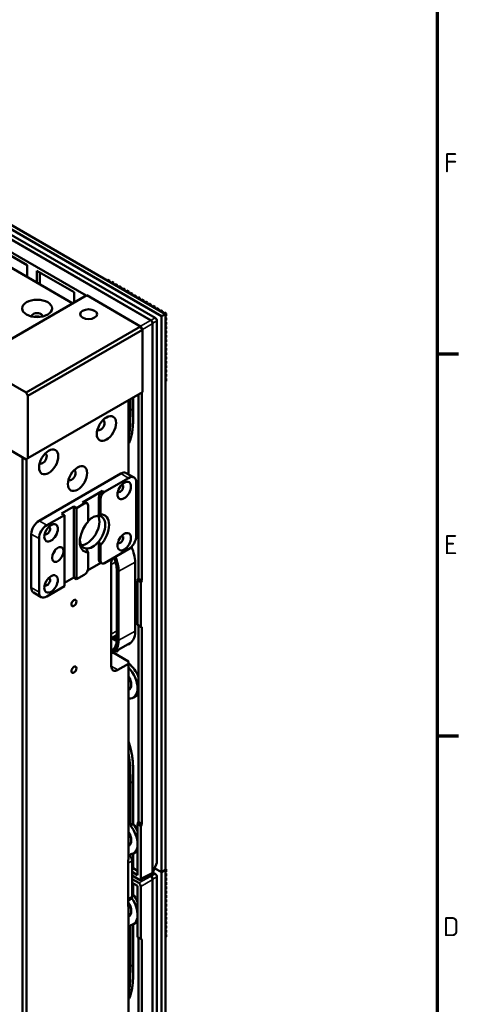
# Model space of a CAD drawing. Header units: millimetres. Extents: x 0 to 2239, y -60 to 841.
# Tile 148 of 151: x 1092 to 1173, y 231 to 412. Entities that reach past the tile are written whole.
import ezdxf

# ---------------------------------------------------------------- set-up
doc = ezdxf.new("R2010")
doc.units = ezdxf.units.MM
doc.layers.get('0').update_dxf_attribs({"lineweight": 25})
for name, color, linetype, lineweight in [('Rahmen (ISO)', 7, 'Continuous', 70), ('Sichtbar (ISO)', 7, 'Continuous', 50), ('Sichtbar schmal (ISO)', 7, 'Continuous', 35)]:
    doc.layers.add(name, color=color, linetype=linetype, lineweight=lineweight)
doc.styles.add('Notiztext (DIN)', font='isocpeur.ttf')

# ---------------------------------------------------------------- blocks, each defined once
blk = doc.blocks.new('Ränder Vorgaberahmen')
at = {"layer": 'Rahmen (ISO)'}
for p, q in [((1169, 350.42), (1172.9, 350.42)), ((1169, 280.33), (1172.9, 280.33))]:
    blk.add_line(p, q, dxfattribs=at)
at = {"layer": 'Rahmen (ISO)', "flags": 128}
blk.add_lwpolyline([(20, 20), (20, 821), (1169, 821), (1169, 20), (20, 20)], dxfattribs=at)
at = {"layer": 'Rahmen (ISO)', "char_height": 3.5, "attachment_point": 7, "style": 'Notiztext (DIN)'}
for s, insert in [('F', (1170.23, 383.71)), ('E', (1170.23, 313.63)), ('D', (1170.05, 243.54))]:
    blk.add_mtext(s, dxfattribs=dict(at, insert=insert))

msp = doc.modelspace()

# ---------------------------------------------------------------- linework, layer by layer
at = {"layer": 'Sichtbar (ISO)'}
for p, q in [((1119.1021, 357.6997), (1030.7668, 408.7001)), ((1118.395, 357.2914), (1030.0597, 408.2919)), ((1104.5687, 361.0868), (1074.5809, 378.4002)), ((1117.2171, 356.9815), (1086.8916, 374.4899)), ((1093.7612, 366.6454), (1086.9553, 370.5748)), ((1085.0043, 369.5273), (1102.0962, 359.6593)), ((1093.7612, 364.4715), (1093.7612, 366.6454)), ((1095.5289, 365.6248), (1095.5289, 363.4509)), ((1102.3348, 361.6954), (1095.5289, 365.6248)), ((1096.0593, 363.1447), (1096.0593, 365.3186)), ((1108.5662, 364.0051), (1108.3735, 363.8938)), ((1108.9198, 363.801), (1108.5662, 364.0051)), ((1108.9198, 363.801), (1108.7271, 363.6897)), ((1108.9198, 363.5785), (1108.9198, 363.801)), ((1109.2567, 363.6064), (1109.064, 363.4952)), ((1109.6103, 363.4023), (1109.2567, 363.6064)), ((1109.6103, 363.4023), (1109.4176, 363.2911)), ((1109.6103, 363.1798), (1109.6103, 363.4023)), ((1109.9472, 363.2078), (1109.7545, 363.0965)), ((1110.3007, 363.0037), (1109.9472, 363.2078)), ((1102.3348, 359.7971), (1102.3348, 361.6954)), ((1110.3007, 363.0037), (1110.1081, 362.8924)), ((1110.3007, 362.7812), (1110.3007, 363.0037)), ((1110.6377, 362.8091), (1110.445, 362.6979)), ((1110.9912, 362.605), (1110.6377, 362.8091)), ((1110.9912, 362.605), (1110.7985, 362.4937)), ((1110.9912, 362.3825), (1110.9912, 362.605)), ((1111.3282, 362.4105), (1111.1355, 362.2992)), ((1111.6817, 362.2063), (1111.3282, 362.4105)), ((1111.6817, 362.2063), (1111.489, 362.0951)), ((1111.6817, 361.9838), (1111.6817, 362.2063)), ((1112.0187, 362.0118), (1111.826, 361.9006)), ((1112.3722, 361.8077), (1112.0187, 362.0118)), ((1112.3722, 361.8077), (1112.1795, 361.6964)), ((1112.3722, 361.5852), (1112.3722, 361.8077)), ((1112.7091, 361.6132), (1112.5165, 361.5019)), ((1113.0627, 361.409), (1112.7091, 361.6132)), ((1113.0627, 361.409), (1112.87, 361.2978)), ((1113.0627, 361.1865), (1113.0627, 361.409)), ((1083.623, 348.9938), (1104.6594, 361.1392)), ((1114.5589, 355.4237), (1104.6594, 361.1392)), ((1113.3996, 361.2145), (1113.2069, 361.1033)), ((1113.7532, 361.0104), (1113.3996, 361.2145)), ((1113.7532, 361.0104), (1113.5605, 360.8991)), ((1113.7532, 360.7879), (1113.7532, 361.0104)), ((1114.0901, 360.8158), (1113.8974, 360.7046)), ((1114.4437, 360.6117), (1114.0901, 360.8158)), ((1114.4437, 360.6117), (1114.251, 360.5005)), ((1114.4437, 360.3892), (1114.4437, 360.6117)), ((1114.7806, 360.4172), (1114.5879, 360.3059)), ((1115.1342, 360.2131), (1114.7806, 360.4172)), ((1115.1342, 360.2131), (1114.9415, 360.1018)), ((1115.1342, 359.9906), (1115.1342, 360.2131)), ((1115.4711, 360.0185), (1115.2784, 359.9073)), ((1115.8247, 359.8144), (1115.4711, 360.0185)), ((1115.8247, 359.8144), (1115.632, 359.7032)), ((1115.8247, 359.5919), (1115.8247, 359.8144)), ((1116.1616, 359.6199), (1115.9689, 359.5086)), ((1116.5151, 359.4158), (1116.1616, 359.6199)), ((1116.5151, 359.4158), (1116.3225, 359.3045)), ((1116.5151, 359.1933), (1116.5151, 359.4158)), ((1116.8521, 359.2212), (1116.6594, 359.11)), ((1117.2056, 359.0171), (1116.8521, 359.2212)), ((1117.2056, 359.0171), (1117.013, 358.9059)), ((1117.2056, 358.7946), (1117.2056, 359.0171)), ((1117.5426, 358.8226), (1117.3499, 358.7113)), ((1117.8961, 358.6185), (1117.5426, 358.8226)), ((1117.8961, 358.6185), (1117.7034, 358.5072)), ((1117.8961, 358.396), (1117.8961, 358.6185)), ((1118.2331, 358.4239), (1118.0404, 358.3127)), ((1118.5866, 358.2198), (1118.2331, 358.4239)), ((1118.5866, 358.2198), (1118.3939, 358.1086)), ((1118.5866, 357.9973), (1118.5866, 358.2198)), ((1118.9236, 358.0253), (1118.7309, 357.914)), ((1119.2771, 357.8211), (1118.9236, 358.0253)), ((1119.2771, 357.8211), (1119.0844, 357.7099)), ((1119.2771, 357.3721), (1119.2771, 357.8211)), ((1117.5376, 257.1457), (1117.5376, 356.4263)), ((1119.1021, 357.6997), (1118.395, 357.2914)), ((1118.395, 255.2906), (1118.395, 357.2914)), ((1119.1021, 255.6989), (1119.1021, 357.6997)), ((1119.2771, 357.3721), (1119.1021, 357.271)), ((1119.2771, 357.0238), (1119.1021, 357.1249)), ((1119.2771, 357.0238), (1119.1021, 356.9228)), ((1119.2771, 356.5748), (1119.1021, 356.4737)), ((1119.2771, 356.2265), (1119.1021, 356.3276)), ((1119.2771, 356.2265), (1119.1021, 356.1255)), ((1119.2771, 356.5748), (1119.2771, 357.0238)), ((1119.2771, 355.7775), (1119.2771, 356.2265)), ((1093.5225, 343.2783), (1114.5589, 355.4237)), ((1093.8761, 342.6659), (1114.9125, 354.8113)), ((1114.9125, 354.8113), (1114.5589, 355.4237)), ((1114.9125, 343.3804), (1114.9125, 354.8113)), ((1119.2771, 355.7775), (1119.1021, 355.6764)), ((1119.2771, 355.4292), (1119.1021, 355.5303)), ((1119.2771, 355.4292), (1119.1021, 355.3282)), ((1119.2771, 354.9801), (1119.1021, 354.8791)), ((1119.2771, 354.6319), (1119.1021, 354.7329)), ((1119.2771, 354.6319), (1119.1021, 354.5309)), ((1119.2771, 354.1828), (1119.1021, 354.0818)), ((1119.2771, 354.9801), (1119.2771, 355.4292)), ((1119.2771, 354.1828), (1119.2771, 354.6319)), ((1119.2771, 353.8346), (1119.1021, 353.9356)), ((1119.2771, 353.8346), (1119.1021, 353.7336)), ((1119.2771, 353.3855), (1119.1021, 353.2845)), ((1119.2771, 353.0373), (1119.1021, 353.1383)), ((1119.2771, 353.0373), (1119.1021, 352.9362)), ((1119.2771, 352.5882), (1119.1021, 352.4872)), ((1119.2771, 352.24), (1119.1021, 352.341)), ((1119.2771, 353.3855), (1119.2771, 353.8346)), ((1119.2771, 352.5882), (1119.2771, 353.0373)), ((1119.2771, 352.24), (1119.1021, 352.1389)), ((1119.2771, 351.7909), (1119.1021, 351.6899)), ((1119.2771, 351.4427), (1119.1021, 351.5437)), ((1119.2771, 351.4427), (1119.1021, 351.3416)), ((1119.2771, 350.9936), (1119.1021, 350.8926)), ((1119.2771, 350.6454), (1119.1021, 350.7464)), ((1119.2771, 350.6454), (1119.1021, 350.5443)), ((1119.2771, 351.7909), (1119.2771, 352.24)), ((1119.2771, 350.9936), (1119.2771, 351.4427)), ((1119.2771, 350.1963), (1119.2771, 350.6454)), ((1093.5225, 343.2783), (1083.623, 348.9938)), ((1119.2771, 350.1963), (1119.1021, 350.0952)), ((1119.2771, 349.8481), (1119.1021, 349.9491)), ((1119.2771, 349.8481), (1119.1021, 349.747)), ((1119.2771, 349.399), (1119.1021, 349.2979)), ((1119.2771, 349.0507), (1119.1021, 349.1518)), ((1119.2771, 349.0507), (1119.1021, 348.9497)), ((1119.2771, 349.399), (1119.2771, 349.8481)), ((1119.2771, 348.6017), (1119.2771, 349.0507)), ((1119.2771, 348.6017), (1119.1021, 348.5006)), ((1119.2771, 348.2534), (1119.1021, 348.3545)), ((1119.2771, 348.2534), (1119.1021, 348.1524)), ((1119.2771, 347.8044), (1119.1021, 347.7033)), ((1119.2771, 347.4561), (1119.1021, 347.5572)), ((1119.2771, 347.4561), (1119.1021, 347.3551)), ((1119.2771, 347.0071), (1119.1021, 346.906)), ((1119.2771, 347.8044), (1119.2771, 348.2534)), ((1119.2771, 347.0071), (1119.2771, 347.4561)), ((1119.2771, 346.6588), (1119.1021, 346.7599)), ((1119.2771, 346.6588), (1119.1021, 346.5578)), ((1119.2771, 346.2097), (1119.1021, 346.1087)), ((1119.2771, 345.8615), (1119.1021, 345.9626)), ((1119.2771, 345.8615), (1119.1021, 345.7605)), ((1119.2771, 345.4124), (1119.1021, 345.3114)), ((1119.2771, 346.2097), (1119.2771, 346.6588)), ((1119.2771, 345.4124), (1119.2771, 345.8615)), ((1093.8761, 331.235), (1114.9125, 343.3804)), ((1114.7687, 343.2974), (1114.7687, 308.7929)), ((1093.5225, 343.2783), (1093.8761, 342.6659)), ((1093.8761, 331.235), (1093.8761, 342.6659)), ((1112.3492, 328.2882), (1112.3492, 341.9005)), ((1112.6763, 342.0893), (1112.6763, 339.9991)), ((1113.2066, 340.3053), (1113.2066, 342.3955)), ((1114.1789, 309.1335), (1114.1789, 342.9568)), ((1087.1585, 334.7051), (1093.5225, 331.0309)), ((1092.9038, 152.8815), (1092.9038, 331.3881)), ((1093.8761, 331.235), (1093.5225, 331.0309)), ((1093.6109, 152.8815), (1093.6109, 331.0819)), ((1110.935, 328.4283), (1095.909, 319.753)), ((1112.3492, 327.6118), (1107.9298, 325.0602)), ((1113.3492, 327.7108), (1111.935, 328.5273)), ((1103.8639, 323.1211), (1107.5763, 325.2644)), ((1113.7634, 316.9973), (1113.7634, 326.7953)), ((1106.8692, 320.6693), (1106.8692, 324.0396)), ((1107.2227, 323.8355), (1107.2227, 320.9247)), ((1100.0456, 321.1206), (1102.273, 322.4066)), ((1102.8033, 322.1004), (1102.273, 322.4066)), ((1102.273, 309.3427), (1102.273, 322.4066)), ((1104.2175, 322.9169), (1102.8033, 322.1004)), ((1102.8033, 322.1004), (1102.8033, 309.0365)), ((1104.7175, 322.9665), (1104.3639, 323.1706)), ((1104.9246, 322.5087), (1104.9246, 319.5979)), ((1100.5759, 320.8145), (1097.3232, 318.9365)), ((1100.5759, 320.8145), (1100.0456, 321.1206)), ((1100.5759, 320.8145), (1100.5759, 307.7505)), ((1094.4948, 317.3035), (1094.4948, 307.5056)), ((1095.909, 316.487), (1095.909, 306.6891)), ((1106.8692, 312.6087), (1106.8692, 315.979)), ((1107.2227, 315.3153), (1107.2227, 312.4045)), ((1107.9298, 311.9963), (1112.3492, 314.5478)), ((1104.9246, 313.9885), (1104.9246, 311.0777)), ((1107.2834, 312.0313), (1104.8299, 310.6148)), ((1107.4298, 311.9468), (1107.0763, 312.1509)), ((1109.1672, 293.1148), (1109.1672, 311.8942)), ((1113.5531, 299.4723), (1113.5531, 312.1688)), ((1100.5759, 308.3629), (1102.273, 309.3427)), ((1102.8033, 309.0365), (1102.273, 309.3427)), ((1102.8033, 309.0365), (1104.2175, 309.853)), ((1110.1857, 310.6787), (1110.1857, 297.9822)), ((1114.1789, 309.1335), (1114.0021, 308.8273)), ((1114.1789, 309.1335), (1114.7687, 308.7929)), ((1097.3232, 305.8726), (1100.5759, 307.7505)), ((1114.0021, 300.6623), (1114.0021, 308.8273)), ((1114.0021, 308.8273), (1114.5857, 308.4903)), ((1114.5857, 308.4903), (1114.7687, 308.7929)), ((1114.5857, 308.4903), (1114.5857, 300.3253)), ((1096.3232, 305.7735), (1094.909, 306.59)), ((1114.5857, 300.3253), (1114.0021, 300.6623)), ((1114.1789, 264.4303), (1114.1789, 300.5602)), ((1114.7687, 300.2197), (1114.5857, 300.3253)), ((1114.7687, 300.2197), (1114.7687, 264.0897)), ((1110.1857, 298.7482), (1109.1672, 298.1456)), ((1109.5554, 295.6068), (1112.7261, 297.3482)), ((1109.4987, 295.5771), (1112.3492, 293.9313)), ((1112.3492, 293.5231), (1110.4047, 292.4004)), ((1112.3492, 293.9313), (1112.3492, 293.5231)), ((1112.3492, 257.5972), (1112.3492, 293.5231)), ((1113.7558, 287.6167), (1113.2254, 287.3106)), ((1112.6763, 271.6211), (1112.6763, 263.867)), ((1113.2066, 271.9272), (1113.2066, 264.1731)), ((1112.6763, 263.867), (1113.2066, 264.1731)), ((1114.1789, 264.4303), (1114.0021, 264.1241)), ((1114.0021, 264.1241), (1114.5857, 263.7871)), ((1114.0021, 254.7344), (1114.0021, 264.1241)), ((1114.1789, 264.4303), (1114.7687, 264.0897)), ((1114.5857, 263.7871), (1114.7687, 264.0897)), ((1114.5857, 263.7871), (1114.5857, 254.1315)), ((1112.6763, 258.5637), (1112.6763, 258.2059)), ((1113.2066, 258.7225), (1113.2066, 256.0101)), ((1113.7558, 259.0394), (1113.2254, 258.7332)), ((1112.3492, 257.5972), (1112.2785, 257.5564)), ((1112.2785, 248.9832), (1112.2785, 257.5564)), ((1112.9856, 257.3523), (1112.9856, 250.8203)), ((1117.5172, 257.0202), (1116.8198, 255.2155)), ((1112.9856, 255.8826), (1113.2066, 256.0101)), ((1112.9856, 255.3212), (1114.0021, 254.7344)), ((1113.2066, 256.0101), (1114.0021, 255.5509)), ((1114.4734, 253.8979), (1116.5768, 254.9484)), ((1117.2171, 254.9807), (1116.818, 255.2111)), ((1117.1309, 256.0205), (1118.395, 255.2906)), ((1118.395, 255.2906), (1117.1309, 256.0205)), ((1119.1021, 255.6989), (1118.395, 255.2906)), ((1119.1021, 255.6989), (1118.395, 255.2906)), ((1118.395, 153.2898), (1118.395, 255.2906)), ((1119.2771, 255.8203), (1119.1021, 255.9213)), ((1119.2771, 255.8203), (1119.1021, 255.7193)), ((1119.1021, 153.698), (1119.1021, 255.6989)), ((1119.2771, 255.3712), (1119.1021, 255.2702)), ((1119.2771, 255.023), (1119.1021, 255.124)), ((1119.2771, 255.023), (1119.1021, 254.922)), ((1119.2771, 255.3712), (1119.2771, 255.8203)), ((1119.2771, 254.5739), (1119.2771, 255.023)), ((1114.2324, 253.9275), (1112.9856, 254.6473)), ((1112.9856, 254.0152), (1114.2324, 253.2953)), ((1114.0021, 252.7544), (1112.9856, 253.3412)), ((1113.2066, 251.1704), (1113.2066, 253.2136)), ((1117.5376, 155.1449), (1117.5376, 254.4255)), ((1119.2771, 254.5739), (1119.1021, 254.4729)), ((1119.2771, 254.2257), (1119.1021, 254.3267)), ((1119.2771, 254.2257), (1119.1021, 254.1246)), ((1119.2771, 253.7766), (1119.1021, 253.6756)), ((1119.2771, 253.4284), (1119.1021, 253.5294)), ((1119.2771, 253.4284), (1119.1021, 253.3273)), ((1119.2771, 252.9793), (1119.1021, 252.8783)), ((1119.2771, 253.7766), (1119.2771, 254.2257)), ((1119.2771, 252.9793), (1119.2771, 253.4284)), ((1112.9856, 251.0429), (1113.2066, 251.1704)), ((1114.0021, 243.3647), (1114.0021, 252.7544)), ((1114.5857, 252.6833), (1114.5857, 243.0277)), ((1119.2771, 252.6311), (1119.1021, 252.7321)), ((1119.2771, 252.6311), (1119.1021, 252.53)), ((1119.2771, 252.182), (1119.1021, 252.081)), ((1119.2771, 251.8338), (1119.1021, 251.9348)), ((1119.2771, 251.8338), (1119.1021, 251.7327)), ((1119.2771, 251.3847), (1119.1021, 251.2836)), ((1119.2771, 252.182), (1119.2771, 252.6311)), ((1119.2771, 251.3847), (1119.2771, 251.8338)), ((1112.7785, 250.3625), (1112.2785, 250.0738)), ((1112.2785, 249.4731), (1112.3492, 249.4322)), ((1112.3492, 249.4322), (1112.3492, 249.024)), ((1119.2771, 251.0365), (1119.1021, 251.1375)), ((1119.2771, 251.0365), (1119.1021, 250.9354)), ((1119.2771, 250.5874), (1119.1021, 250.4863)), ((1119.2771, 250.2391), (1119.1021, 250.3402)), ((1119.2771, 250.2391), (1119.1021, 250.1381)), ((1119.2771, 249.7901), (1119.1021, 249.689)), ((1119.2771, 249.4418), (1119.1021, 249.5429)), ((1119.2771, 249.4418), (1119.1021, 249.3408)), ((1119.2771, 250.5874), (1119.2771, 251.0365)), ((1119.2771, 249.7901), (1119.2771, 250.2391)), ((1119.2771, 248.9928), (1119.2771, 249.4418)), ((1112.3492, 249.024), (1112.2785, 248.9832)), ((1112.3492, 213.0981), (1112.3492, 249.024)), ((1119.2771, 248.9928), (1119.1021, 248.8917)), ((1119.2771, 248.6445), (1119.1021, 248.7456)), ((1119.2771, 248.6445), (1119.1021, 248.5435)), ((1119.2771, 248.1955), (1119.1021, 248.0944)), ((1119.2771, 247.8472), (1119.1021, 247.9483)), ((1119.2771, 247.8472), (1119.1021, 247.7462)), ((1119.2771, 248.1955), (1119.2771, 248.6445)), ((1119.2771, 247.3981), (1119.2771, 247.8472)), ((1113.7558, 246.0367), (1113.2254, 245.7305)), ((1119.2771, 247.3981), (1119.1021, 247.2971)), ((1119.2771, 247.0499), (1119.1021, 247.151)), ((1119.2771, 247.0499), (1119.1021, 246.9489)), ((1119.2771, 246.6008), (1119.1021, 246.4998)), ((1119.2771, 246.2526), (1119.1021, 246.3536)), ((1119.2771, 246.2526), (1119.1021, 246.1516)), ((1119.2771, 245.8035), (1119.1021, 245.7025)), ((1119.2771, 246.6008), (1119.2771, 247.0499)), ((1119.2771, 245.8035), (1119.2771, 246.2526)), ((1112.6763, 245.561), (1112.6763, 237.9983)), ((1113.2066, 238.3045), (1113.2066, 245.7198)), ((1119.2771, 245.4553), (1119.1021, 245.5563)), ((1119.2771, 245.4553), (1119.1021, 245.3543)), ((1119.2771, 245.0062), (1119.1021, 244.9052)), ((1119.2771, 244.658), (1119.1021, 244.759)), ((1119.2771, 244.658), (1119.1021, 244.5569)), ((1119.2771, 244.2089), (1119.1021, 244.1079)), ((1119.2771, 243.8607), (1119.1021, 243.9617)), ((1119.2771, 245.0062), (1119.2771, 245.4553)), ((1119.2771, 244.2089), (1119.2771, 244.658)), ((1114.5857, 243.0277), (1114.0021, 243.3647)), ((1114.1789, 207.1326), (1114.1789, 243.2626)), ((1114.7687, 242.9221), (1114.5857, 243.0277)), ((1114.7687, 242.9221), (1114.7687, 206.7921)), ((1119.2771, 243.8607), (1119.1021, 243.7596)), ((1119.2771, 243.4116), (1119.1021, 243.3106)), ((1119.2771, 243.4116), (1119.2771, 243.8607))]:
    msp.add_line(p, q, dxfattribs=at)
msp.add_arc((1116.3534, 255.3957), 0.5, 296.538708, 338.871202, dxfattribs=at)
for centre, major_axis in [((1095.5554, 358.7407), (2.75, 0)), ((1105.013, 357.6691), (1.55, 0)), ((1108.2834, 336.6953), (1.25, 2.1651)), ((1097.6768, 330.5716), (-1.25, -2.1651)), ((1102.9801, 327.5097), (1.25, 2.1651)), ((1111.5537, 325.3154), (0.875, 1.5155)), ((1098.1187, 317.5587), (0.875, 1.5155)), ((1111.5537, 315.9257), (-0.875, -1.5155)), ((1099.3561, 313.5783), (-0.75, -1.299)), ((1098.1187, 308.169), (-0.875, -1.5155)), ((1102.326, 304.6784), (0.325, 0.5629)), ((1102.326, 292.431), (0.325, 0.5629))]:
    msp.add_ellipse(centre, major_axis=major_axis, ratio=0.57735027, dxfattribs=at)
for centre, major_axis, ratio, start_param, end_param in [((1095.5554, 357.3119), (1, 0), 0.57735027, 6.19468146, 9.5132818), ((1095.5554, 356.6995), (1, 0), 0.57735027, 0.99671085, 2.1448818), ((1095.5554, 356.6995), (-0.875, 0), 0.57735027, 4.31419863, 5.11057933), ((1117.1477, 356.5713), (-0.25, 0.433), 0.69117401, 4.01648042, 5.40829754), ((1107.2227, 337.3077), (-0.5, -0.866), 0.57735027, 6.10547471, 9.60248856), ((1111.3504, 337.0985), (0.825, -1.4289), 0.57735027, 0.24220116, 1.32859517), ((1096.6161, 331.184), (-0.5, -0.866), 0.57735027, 6.10547471, 9.60248856), ((1101.9194, 328.1221), (-0.5, -0.866), 0.57735027, 6.10547471, 9.60248856), ((1110.935, 326.7953), (1, 1.7321), 0.57735027, 0, 0.78539816), ((1112.3492, 325.9788), (1, 1.7321), 0.57735027, 5.49778714, 7.06858347), ((1107.5763, 324.4479), (-0.5, -0.866), 0.57735027, 3.92699082, 5.49778714), ((1110.8466, 325.7236), (-0.375, -0.6495), 0.57735027, 6.04524418, 9.66271909), ((1107.9298, 324.2437), (0.5, 0.866), 0.57735027, 0.78539816, 2.35619449), ((1111.8808, 322.7077), (-1.875, 3.2476), 0.57735027, 4.44930564, 4.70828893), ((1103.8639, 322.3046), (0.5, 0.866), 0.57735027, 0, 0.78539816), ((1104.2175, 322.1004), (0.5, 0.866), 0.57735027, 5.49778714, 7.06858347), ((1111.3504, 322.4015), (1.875, -3.2476), 0.57735027, 0.3578859, 1.21291043), ((1104.6594, 318.2731), (1.65, 2.8579), 0.57735027, 3.46881307, 5.95596489), ((1105.7201, 317.6607), (1.65, 2.8579), 0.57735027, 0.27052525, 1.13328191), ((1105.7201, 317.6607), (1.65, 2.8579), 0.57735027, 4.44186373, 6.55371056), ((1106.0737, 317.4566), (1.9, 3.2909), 0.57735027, 4.36886189, 6.62671239), ((1111.8808, 322.7077), (1.875, -3.2476), 0.57735027, 0.00410005, 0.26308334), ((1095.909, 318.12), (-1, -1.7321), 0.57735027, 3.92699082, 5.49778714), ((1097.3232, 317.3035), (1, 1.7321), 0.57735027, 0.78539816, 2.35619449), ((1097.4116, 317.9669), (-0.375, -0.6495), 0.57735027, 6.04524418, 9.66271909), ((1106.0737, 317.4566), (-1.9, -3.2909), 0.57735027, 4.36886189, 6.62671239), ((1110.8466, 316.3339), (-0.375, -0.6495), 0.57735027, 6.04524418, 9.66271909), ((1112.3492, 316.1808), (-1, -1.7321), 0.57735027, 0.78539816, 2.35619449), ((1097.9419, 314.3948), (-0.75, -1.299), 0.57735027, 1.23095942, 1.91063324), ((1105.7201, 317.6607), (-1.65, -2.8579), 0.57735027, 5.57093577, 6.55371056), ((1105.7201, 317.6607), (-1.65, -2.8579), 0.57735027, 0.27052525, 1.30027108), ((1110.0706, 314.1794), (-2.4625, 4.2652), 0.57735027, 3.92699082, 4.5652833), ((1107.5763, 313.0169), (-0.5, -0.866), 0.57735027, 5.49778714, 6.28318531), ((1110.4047, 312.6087), (-0.875, -1.5155), 0.57735027, 4.88954156, 5.49778714), ((1104.2175, 310.6695), (-0.5, -0.866), 0.57735027, 0.78539816, 2.35619449), ((1107.9298, 312.8128), (-0.5, -0.866), 0.57735027, 5.49778714, 7.06858347), ((1097.4116, 308.5772), (-0.375, -0.6495), 0.57735027, 6.04524418, 9.66271909), ((1095.909, 308.3221), (-1, -1.7321), 0.57735027, 5.49778714, 6.28318531), ((1097.3232, 307.5056), (-1, -1.7321), 0.57735027, 5.49778714, 7.06858347), ((1110.0706, 301.4829), (2.4625, -4.2652), 0.57735027, 6.17667771, 7.06858348), ((1110.0706, 296.1961), (0.2188, -0.3789), 0.57735027, 5.3608105, 7.1808743), ((1110.4047, 293.8292), (-0.875, -1.5155), 0.57735027, 5.49778714, 7.06858347), ((1111.8808, 290.8643), (-1.875, 3.2476), 0.57735027, 4.44930564, 5.32018833), ((1111.3504, 290.5582), (1.875, -3.2476), 0.57735027, 5.88398244, 8.2531845), ((1111.3504, 290.5582), (1.0625, -1.8403), 0.57735027, 6.22488722, 7.91227972), ((1112.0929, 290.9868), (1.0625, -1.8403), 0.57735027, 5.66921377, 5.92626111), ((1111.8808, 290.8643), (1.875, -3.2476), 0.57735027, 0, 0.26308334), ((1111.3504, 275.8612), (0.825, -1.4289), 0.57735027, 0.24220116, 1.32859517), ((1111.3504, 261.9808), (1.875, -3.2476), 0.57735027, 6.02138592, 8.11578102), ((1111.8808, 262.287), (-1.875, 3.2476), 0.57735027, 4.57049193, 4.97418837), ((1111.3504, 261.9808), (1.0625, -1.8403), 0.57735027, 6.22488722, 7.91227972), ((1112.0929, 262.4094), (1.0625, -1.8403), 0.57735027, 5.66921377, 5.92626111), ((1112.2785, 257.7605), (-0.5, 0.866), 0.57735027, 3.92699082, 5.39761972), ((1111.8808, 262.287), (1.875, -3.2476), 0.57735027, 0, 0.14189705), ((1117.1477, 257.451), (0.2993, -0.5184), 0.48227122, 0.37076521, 0.69590856), ((1117.1477, 254.5705), (-0.25, 0.433), 0.69117401, 4.01648042, 5.40829754), ((1114.232, 254.3362), (0.2503, -0.4335), 0.5766475, 5.49839613, 7.06797448), ((1114.232, 252.8871), (0.25, -0.433), 0.5780539, 0.78600715, 2.3555855), ((1111.8808, 249.2843), (-1.875, 3.2476), 0.57735027, 4.57049193, 4.97418837), ((1111.3504, 248.9781), (1.0625, -1.8403), 0.57735027, 6.22488722, 7.97363245), ((1111.3504, 248.9781), (1.875, -3.2476), 0.57735027, 6.02138592, 8.00251444), ((1112.2785, 251.2285), (0.5, -0.866), 0.57735027, 0, 0.78539816), ((1112.0929, 249.4067), (1.0625, -1.8403), 0.57735027, 5.66921377, 5.92626111), ((1111.8808, 249.2843), (1.875, -3.2476), 0.57735027, 0, 0.14189705), ((1111.3504, 235.0976), (0.825, -1.4289), 0.57735027, 0.24220116, 1.32859517)]:
    msp.add_ellipse(centre, major_axis=major_axis, ratio=ratio, start_param=start_param, end_param=end_param, dxfattribs=at)
for points, knots in [([(1112.3492, 333.932), (1112.4526, 334.1211), (1112.5467, 334.3206), (1112.6294, 334.5315), (1112.7387, 334.8103), (1112.828, 335.1092), (1112.8991, 335.4232), (1112.9703, 335.7381), (1113.0232, 336.0682), (1113.0631, 336.4077), (1113.1038, 336.7539), (1113.1311, 337.1098), (1113.1504, 337.4707), (1113.167, 337.7812), (1113.1777, 338.0955), (1113.1856, 338.4115), (1113.2014, 339.0375), (1113.2066, 339.6699), (1113.2066, 340.3053)], [0.720029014, 0.720029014, 0.720029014, 0.720029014, 0.75309516, 0.75309516, 0.75309516, 0.796794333, 0.796794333, 0.796794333, 0.840618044, 0.840618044, 0.840618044, 0.885323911, 0.885323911, 0.885323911, 0.923788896, 0.923788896, 0.923788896, 1, 1, 1, 1]), ([(1112.6763, 339.9991), (1112.6763, 339.3637), (1112.6711, 338.7313), (1112.6553, 338.1053), (1112.6473, 337.7893), (1112.6366, 337.4751), (1112.62, 337.1645), (1112.6008, 336.8036), (1112.5735, 336.4477), (1112.5328, 336.1015), (1112.4929, 335.7621), (1112.44, 335.4319), (1112.3687, 335.117), (1112.3624, 335.0889), (1112.3559, 335.061), (1112.3492, 335.0331)], [0, 0, 0, 0, 0.075594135, 0.075594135, 0.075594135, 0.113747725, 0.113747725, 0.113747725, 0.158091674, 0.158091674, 0.158091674, 0.201560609, 0.201560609, 0.201560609, 0.205435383, 0.205435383, 0.205435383, 0.205435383]), ([(1110.1857, 310.6787), (1110.1857, 311.0476), (1110.135, 311.449), (1109.9451, 312.2339), (1109.8151, 312.6152), (1109.6505, 312.9897)], [1.570796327, 1.570796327, 1.570796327, 1.570796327, 1.884911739, 1.884911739, 2.168132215, 2.168132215, 2.168132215, 2.168132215]), ([(1109.2247, 298.1796), (1109.3204, 298.1176), (1109.4166, 298.0614), (1109.7373, 297.8943), (1109.9618, 297.8108), (1110.1797, 297.7642)], [6.222359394, 6.222359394, 6.222359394, 6.222359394, 6.332120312, 6.332120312, 6.588202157, 6.588202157, 6.588202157, 6.588202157]), ([(1109.3339, 296.0635), (1109.4393, 296.1243), (1109.5364, 296.1995), (1109.713, 296.3782), (1109.7924, 296.4817), (1109.9312, 296.7161), (1109.9905, 296.847), (1110.0868, 297.1335), (1110.1237, 297.2891), (1110.1732, 297.6212), (1110.1857, 297.7976), (1110.1857, 297.9822)], [0.785398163, 0.785398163, 0.785398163, 0.785398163, 0.942477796, 0.942477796, 1.099557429, 1.099557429, 1.256637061, 1.256637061, 1.413716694, 1.413716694, 1.570796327, 1.570796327, 1.570796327, 1.570796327]), ([(1109.1672, 295.4513), (1109.2285, 295.4677), (1109.2885, 295.4873), (1109.4187, 295.5377), (1109.4883, 295.57), (1109.5554, 295.6068)], [6.915639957, 6.915639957, 6.915639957, 6.915639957, 6.978783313, 6.978783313, 7.056240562, 7.056240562, 7.056240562, 7.056240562]), ([(1113.2066, 271.9272), (1113.2066, 272.544), (1113.2075, 273.1603), (1113.1949, 273.7841), (1113.1885, 274.0997), (1113.1787, 274.4172), (1113.1632, 274.7378), (1113.1435, 275.143), (1113.1146, 275.5529), (1113.0703, 275.9697), (1113.0367, 276.2855), (1112.9942, 276.6052), (1112.9401, 276.9289), (1112.9044, 277.1423), (1112.8637, 277.3573), (1112.8173, 277.5739), (1112.7526, 277.8757), (1112.6768, 278.1804), (1112.5905, 278.4864), (1112.5173, 278.7458), (1112.4365, 279.0061), (1112.3492, 279.2666)], [0, 0, 0, 0, 0.072099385, 0.072099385, 0.072099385, 0.108578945, 0.108578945, 0.108578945, 0.154693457, 0.154693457, 0.154693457, 0.189642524, 0.189642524, 0.189642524, 0.212686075, 0.212686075, 0.212686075, 0.244805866, 0.244805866, 0.244805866, 0.272027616, 0.272027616, 0.272027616, 0.272027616]), ([(1112.3492, 276.9606), (1112.3709, 276.8475), (1112.391, 276.7349), (1112.4098, 276.6227), (1112.4639, 276.299), (1112.5064, 275.9793), (1112.54, 275.6635), (1112.5843, 275.2467), (1112.6132, 274.8368), (1112.6328, 274.4316), (1112.6484, 274.1111), (1112.6582, 273.7935), (1112.6645, 273.4779), (1112.6771, 272.8541), (1112.6763, 272.2378), (1112.6763, 271.6211)], [0.798243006, 0.798243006, 0.798243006, 0.798243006, 0.810357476, 0.810357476, 0.810357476, 0.845306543, 0.845306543, 0.845306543, 0.891421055, 0.891421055, 0.891421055, 0.927900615, 0.927900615, 0.927900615, 1, 1, 1, 1]), ([(1112.3492, 231.9312), (1112.4526, 232.1202), (1112.5467, 232.3197), (1112.6294, 232.5307), (1112.7387, 232.8095), (1112.828, 233.1083), (1112.8991, 233.4223), (1112.9703, 233.7372), (1113.0232, 234.0674), (1113.0631, 234.4068), (1113.1038, 234.7531), (1113.1311, 235.1089), (1113.1504, 235.4699), (1113.167, 235.7804), (1113.1777, 236.0947), (1113.1856, 236.4106), (1113.2014, 237.0366), (1113.2066, 237.6691), (1113.2066, 238.3045)], [0.720029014, 0.720029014, 0.720029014, 0.720029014, 0.75309516, 0.75309516, 0.75309516, 0.796794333, 0.796794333, 0.796794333, 0.840618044, 0.840618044, 0.840618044, 0.885323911, 0.885323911, 0.885323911, 0.923788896, 0.923788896, 0.923788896, 1, 1, 1, 1]), ([(1112.6763, 237.9983), (1112.6763, 237.3629), (1112.6711, 236.7304), (1112.6553, 236.1045), (1112.6473, 235.7885), (1112.6366, 235.4742), (1112.62, 235.1637), (1112.6008, 234.8027), (1112.5735, 234.4469), (1112.5328, 234.1006), (1112.4929, 233.7612), (1112.44, 233.431), (1112.3687, 233.1161), (1112.3624, 233.0881), (1112.3559, 233.0601), (1112.3492, 233.0323)], [0, 0, 0, 0, 0.075594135, 0.075594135, 0.075594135, 0.113747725, 0.113747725, 0.113747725, 0.158091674, 0.158091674, 0.158091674, 0.201560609, 0.201560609, 0.201560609, 0.205435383, 0.205435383, 0.205435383, 0.205435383])]:
    msp.add_open_spline(points, degree=3, knots=knots, dxfattribs=at)
for points, weights in [([(1106.8692, 320.6693), (1107.0302, 320.7899), (1107.2227, 320.9247)], [1.01437217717, 1.01637057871, 1.0119729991]), ([(1104.5711, 314.6522), (1104.7321, 314.3457), (1104.9246, 313.9885)], [1.01437217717, 1.01637057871, 1.0119729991]), ([(1107.2227, 315.3153), (1107.0302, 315.6725), (1106.8692, 315.979)], [1.0119729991, 1.01637057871, 1.01437217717])]:
    msp.add_rational_spline(points, weights, degree=2, dxfattribs=at)
at = {"layer": 'Sichtbar schmal (ISO)'}
for p, q in [((1116.341, 356.5136), (1029.1175, 406.8721)), ((1029.2791, 406.9275), (1116.5026, 356.569)), ((1116.341, 356.5136), (1114.5061, 355.4542)), ((1117.2171, 356.9815), (1116.5026, 356.569)), ((1116.8231, 356.0138), (1117.5376, 356.4263)), ((1116.8231, 356.0138), (1116.8231, 255.2968)), ((1114.8859, 354.8574), (1116.6944, 355.9016)), ((1116.6944, 255.1846), (1116.6944, 355.9016)), ((1112.6763, 339.9991), (1113.2066, 340.3053)), ((1112.3492, 327.6118), (1110.935, 328.4283)), ((1107.5763, 325.2644), (1107.9298, 325.0602)), ((1107.2227, 323.8355), (1106.8692, 324.0396)), ((1104.2175, 322.9169), (1103.8639, 323.1211)), ((1095.909, 319.753), (1097.3232, 318.9365)), ((1095.909, 316.487), (1094.4948, 317.3035)), ((1106.8692, 312.6087), (1107.2227, 312.4045)), ((1109.9508, 312.1744), (1109.1672, 311.7141)), ((1113.553, 312.1863), (1110.586, 310.532)), ((1110.2297, 310.6174), (1110.2297, 297.9209)), ((1110.3758, 297.8366), (1110.3758, 310.5331)), ((1110.586, 310.532), (1110.586, 297.8355)), ((1094.4948, 307.5056), (1095.909, 306.6891)), ((1109.1672, 298.9563), (1110.1857, 299.5547)), ((1110.586, 297.8355), (1113.5531, 299.4898)), ((1109.1672, 293.1148), (1110.4047, 292.4004)), ((1113.2066, 271.9272), (1112.6763, 271.6211)), ((1112.9856, 257.3523), (1112.2785, 256.944)), ((1117.5376, 257.1457), (1116.8231, 255.2968)), ((1116.6944, 255.1846), (1114.5857, 254.1315)), ((1117.2171, 254.9807), (1116.5026, 254.5681)), ((1116.341, 254.5128), (1114.2324, 253.2953)), ((1114.5857, 252.6833), (1116.6944, 253.9008)), ((1116.341, 254.5128), (1116.0458, 254.6832)), ((1116.1838, 254.7521), (1116.5026, 254.5681)), ((1116.6944, 153.1837), (1116.6944, 253.9008)), ((1116.8231, 254.0129), (1117.5376, 254.4255)), ((1116.8231, 254.0129), (1116.8231, 153.2959)), ((1112.2785, 250.412), (1112.9856, 250.8203)), ((1112.6763, 237.9983), (1113.2066, 238.3045))]:
    msp.add_line(p, q, dxfattribs=at)
for centre, major_axis, ratio, start_param, end_param in [((1116.3534, 356.1127), (0.25, 0.433), 0.57735027, 0.3498248, 0.82030475), ((1116.3534, 356.1127), (-0.25, 0.433), 0.53637355, 3.9275998, 5.49717816), ((1116.3534, 356.1127), (0.25, -0.433), 0.93115384, 0.87488776, 2.26670489), ((1116.3534, 356.1127), (0.5, 0), 0.57735027, 5.46288056, 5.9333605), ((1107.0654, 312.4443), (-2.2375, 3.8755), 0.57735027, 3.92699082, 4.52805207), ((1107.0654, 312.4443), (2.3408, -4.0544), 0.57735027, 0.78539816, 1.39468116), ((1107.1696, 312.5045), (2.4158, -4.1843), 0.57735027, 0.78539816, 1.40020251), ((1110.3357, 310.6787), (-0.15, 0), 0.57735027, 0, 0.78539816), ((1110.4818, 310.5943), (-0.15, 0), 0.57735027, 0.78539816, 2.3387412), ((1109.3635, 301.0746), (-1.8046, 3.1257), 0.57735027, 2.31221157, 2.68270173), ((1109.3635, 301.0746), (1.6204, -2.8065), 0.57735027, 5.56217518, 5.86480082), ((1109.4329, 301.1147), (1.5704, -2.72), 0.57735027, 5.59828001, 5.84360785), ((1107.0654, 299.7478), (2.2375, -3.8755), 0.57735027, 6.22427158, 7.06858347), ((1107.0654, 299.7478), (2.3408, -4.0544), 0.57735027, 6.1857096, 7.06858347), ((1107.1696, 299.808), (2.4158, -4.1843), 0.57735027, 6.2708424, 7.06858347), ((1110.3357, 297.9822), (-0.15, 0), 0.57735027, 0, 0.78539816), ((1110.4818, 297.8978), (0.15, 0), 0.57735027, 3.92699082, 5.48033385), ((1107.1714, 299.8091), (2.1625, -3.7456), 0.57735027, 6.20879948, 6.28318531), ((1116.3534, 255.3957), (0.2234, -0.4473), 0.5766475, 0, 0.81965331), ((1116.3534, 255.3957), (0.5, 0), 0.57735027, 5.46288056, 5.9333605), ((1116.3534, 255.3957), (0.4664, -0.1802), 0.48227122, 0, 0.32514335), ((1116.3534, 254.1119), (0.25, 0.433), 0.57735027, 0.3498248, 0.82030475), ((1116.3534, 254.1119), (-0.25, 0.433), 0.53637355, 3.9275998, 5.49717816), ((1116.3534, 254.1119), (0.25, -0.433), 0.93115384, 0.87488776, 2.26670489), ((1116.3534, 254.1119), (0.5, 0), 0.57735027, 5.46288056, 5.9333605)]:
    msp.add_ellipse(centre, major_axis=major_axis, ratio=ratio, start_param=start_param, end_param=end_param, dxfattribs=at)

# ---------------------------------------------------------------- block references
msp.add_blockref('Ränder Vorgaberahmen', (0, 0))

doc.saveas('drawing.dxf')
